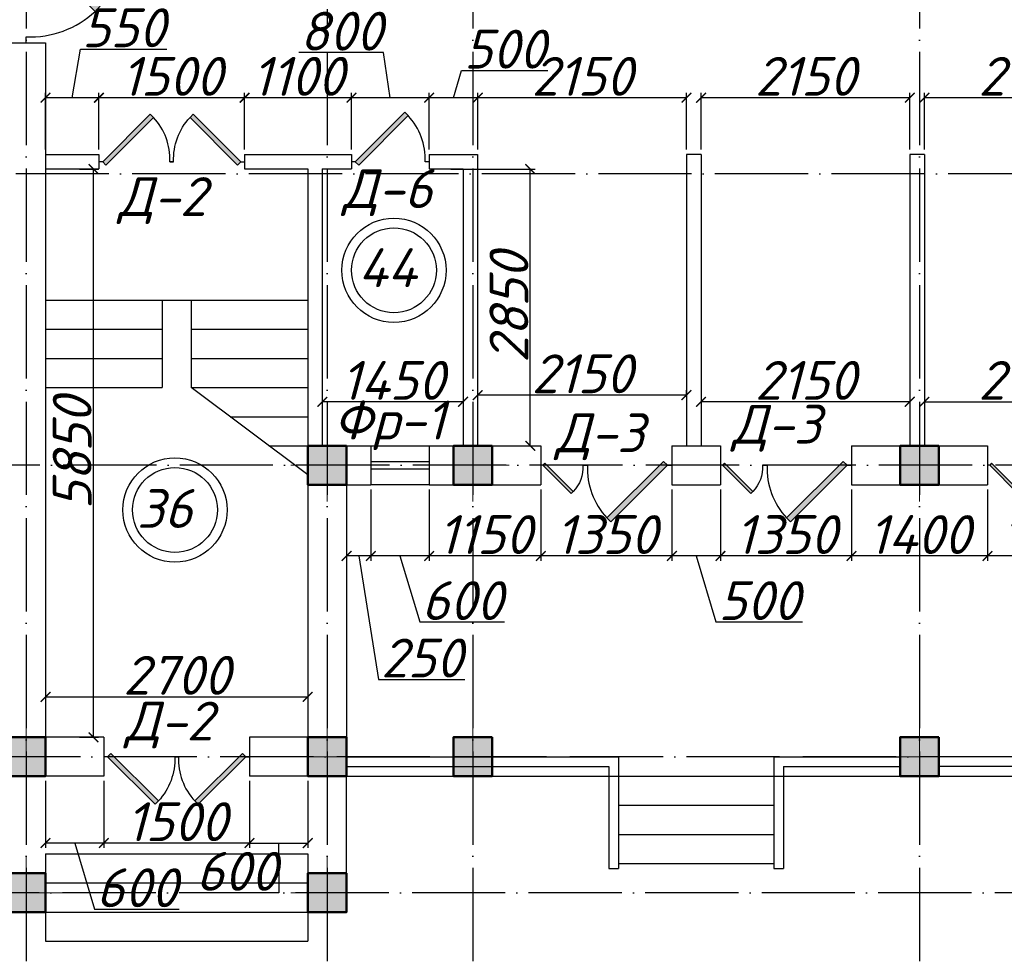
# Model space of a CAD drawing. Header units: millimetres. Extents: x 1112040 to 6903494, y -332921 to -150905.
# Tile 37 of 150: x 1490976 to 1501115, y -188577 to -178935. Entities that reach past the tile are written whole.
import ezdxf

# ---------------------------------------------------------------- set-up
doc = ezdxf.new("R2010")
doc.units = ezdxf.units.MM
doc.linetypes.add('ACAD_ISO04W100', pattern=[30, 24, -3, 0, -3])
for name, color, linetype in [('kolonn', 7, 'Continuous'), ('os', 253, 'Continuous'), ('razmer', 7, 'Continuous')]:
    doc.layers.add(name, color=color, linetype=linetype)
doc.styles.get("Standard").update_dxf_attribs({"font": 'isocpeui.ttf'})
doc.dimstyles.new('ISO-25', dxfattribs={"dimtxt": 400, "dimasz": 100, "dimexe": 50, "dimexo": 50, "dimgap": 20, "dimtad": 1, "dimdec": 0, "dimtxsty": 'Standard', "dimblk": 'ARCHTICK', "dimcen": 20, "dimclrd": 1, "dimclre": 1, "dimadec": 0, "dimazin": 0, "dimtfac": 1, "dimtdec": 0, "dimtmove": 0, "dimatfit": 3, "dimldrblk": 'ARCHTICK', "dimfxl": 1, "dimarcsym": 0})

# ---------------------------------------------------------------- blocks, each defined once
blk = doc.blocks.new('ghsdd')
at = {"ltscale": 50}
h = blk.add_hatch(color=256, dxfattribs=at)
h.paths.add_polyline_path([(0, 200), (-200, 200), (-200, 0), (0, 0)])
h.paths.add_polyline_path([(200, 0), (200, 200), (0, 200), (0, 0)])
h.paths.add_polyline_path([(0, 0), (-200, 0), (-200, -200), (0, -200)])
h.paths.add_polyline_path([(0, 0), (0, -200), (200, -200), (200, 0)])
at = {"lineweight": 0}
for p, q in [((0, -374), (0, 374)), ((-374, 0), (374, 0))]:
    blk.add_line(p, q, dxfattribs=at)
at = {"lineweight": 50, "ltscale": 50}
blk.add_lwpolyline([(200, 200), (200, -200), (-200, -200), (-200, 200), (200, 200)], dxfattribs=at)
blk = doc.blocks.new('jfgjhsdf')
blk.add_hatch(color=1).paths.add_polyline_path([(-592.6, 730.9), (-636.7, 686.7), (0, 50), (44.2, 94.2)])
at = {"color": 1}
for p, q in [((0, 1000), (0, 950)), ((0, 50), (0, 0))]:
    blk.add_line(p, q, dxfattribs=at)
blk.add_lwpolyline([(0, 50), (-636.7, 686.7), (-592.6, 730.9), (44.2, 94.2), (0, 50)], dxfattribs=at)
blk.add_arc((-33.5, 129.6), 821.1, 87.66201, 132.91472, dxfattribs=at)
blk = doc.blocks.new('_ArchTick')
at = {"color": 0, "linetype": 'ByBlock', "const_width": 0.15}
blk.add_lwpolyline([(-0.5, -0.5), (0.5, 0.5)], dxfattribs=at)
blk = doc.blocks.new('*D2437')
at = {"color": 1, "lineweight": -2, "transparency": 16777216}
for p, q in [((1500292, -182722), (1500292, -182918)), ((1502442, -182722), (1502442, -182918)), ((1500292, -182868), (1502442, -182868))]:
    blk.add_line(p, q, dxfattribs=at)
at = {"color": 1, "lineweight": -2, "transparency": 16777216, "xscale": 100, "yscale": 100, "zscale": 100, "rotation": 180}
blk.add_blockref('_ArchTick', (1500292, -182868), dxfattribs=at)
at = {"color": 1, "lineweight": -2, "transparency": 16777216, "xscale": 100, "yscale": 100, "zscale": 100}
blk.add_blockref('_ArchTick', (1502442, -182868), dxfattribs=at)
at = {"color": 0, "transparency": 16777216, "insert": (1501367, -182648), "char_height": 400, "attachment_point": 5}
blk.add_mtext('2150', dxfattribs=at)
blk = doc.blocks.new('*D2440')
at = {"color": 1, "lineweight": -2, "transparency": 16777216}
for p, q in [((1497992, -182722), (1497992, -182918)), ((1500142, -182722), (1500142, -182918)), ((1500142, -182868), (1497992, -182868))]:
    blk.add_line(p, q, dxfattribs=at)
at = {"color": 1, "lineweight": -2, "transparency": 16777216, "xscale": 100, "yscale": 100, "zscale": 100, "rotation": 180}
blk.add_blockref('_ArchTick', (1497992, -182868), dxfattribs=at)
at = {"color": 1, "lineweight": -2, "transparency": 16777216, "xscale": 100, "yscale": 100, "zscale": 100}
blk.add_blockref('_ArchTick', (1500142, -182868), dxfattribs=at)
at = {"color": 0, "transparency": 16777216, "insert": (1499067, -182648), "char_height": 400, "attachment_point": 5}
blk.add_mtext('2150', dxfattribs=at)
blk = doc.blocks.new('*D2441')
at = {"color": 1, "lineweight": -2, "transparency": 16777216}
for p, q in [((1495692, -182818), (1495692, -182750)), ((1497842, -182800), (1495692, -182800)), ((1497842, -182818), (1497842, -182750))]:
    blk.add_line(p, q, dxfattribs=at)
at = {"color": 1, "lineweight": -2, "transparency": 16777216, "xscale": 100, "yscale": 100, "zscale": 100, "rotation": 180}
blk.add_blockref('_ArchTick', (1495692, -182800), dxfattribs=at)
at = {"color": 1, "lineweight": -2, "transparency": 16777216, "xscale": 100, "yscale": 100, "zscale": 100}
blk.add_blockref('_ArchTick', (1497842, -182800), dxfattribs=at)
at = {"color": 0, "transparency": 16777216, "insert": (1496767, -182580), "char_height": 400, "attachment_point": 5}
blk.add_mtext('2150', dxfattribs=at)
blk = doc.blocks.new('*D2442')
at = {"layer": 'razmer', "color": 1, "lineweight": -2, "transparency": 16777216}
for p, q in [((1494092, -181947), (1494092, -182918)), ((1495542, -182868), (1494092, -182868)), ((1495542, -182850), (1495542, -182918))]:
    blk.add_line(p, q, dxfattribs=at)
at = {"layer": 'razmer', "color": 1, "lineweight": -2, "transparency": 16777216, "xscale": 100, "yscale": 100, "zscale": 100, "rotation": 180}
blk.add_blockref('_ArchTick', (1494092, -182868), dxfattribs=at)
at = {"layer": 'razmer', "color": 1, "lineweight": -2, "transparency": 16777216, "xscale": 100, "yscale": 100, "zscale": 100}
blk.add_blockref('_ArchTick', (1495542, -182868), dxfattribs=at)
at = {"layer": 'razmer', "color": 0, "transparency": 16777216, "insert": (1494817, -182648), "char_height": 400, "attachment_point": 5}
blk.add_mtext('1450', dxfattribs=at)
blk = doc.blocks.new('*D2548')
at = {"color": 1, "lineweight": -2, "transparency": 16777216}
for p, q in [((1495417, -180472), (1496284, -180472)), ((1496234, -183322), (1496234, -180472)), ((1495592, -183322), (1496284, -183322))]:
    blk.add_line(p, q, dxfattribs=at)
at = {"color": 1, "lineweight": -2, "transparency": 16777216, "xscale": 100, "yscale": 100, "zscale": 100}
for p, rotation in [((1496234, -180472), 90), ((1496234, -183322), 270)]:
    blk.add_blockref('_ArchTick', p, dxfattribs=dict(at, rotation=rotation))
at = {"color": 0, "transparency": 16777216, "insert": (1496014, -181897), "char_height": 400, "attachment_point": 5, "rotation": 90}
blk.add_mtext('2850', dxfattribs=at)
blk = doc.blocks.new('*D2549')
at = {"color": 1, "lineweight": -2, "transparency": 16777216}
for p, q in [((1491242, -185879), (1491242, -185956)), ((1491242, -185906), (1493942, -185906)), ((1493942, -185879), (1493942, -185956))]:
    blk.add_line(p, q, dxfattribs=at)
at = {"color": 1, "lineweight": -2, "transparency": 16777216, "xscale": 100, "yscale": 100, "zscale": 100, "rotation": 180}
blk.add_blockref('_ArchTick', (1491242, -185906), dxfattribs=at)
at = {"color": 1, "lineweight": -2, "transparency": 16777216, "xscale": 100, "yscale": 100, "zscale": 100}
blk.add_blockref('_ArchTick', (1493942, -185906), dxfattribs=at)
at = {"color": 0, "transparency": 16777216, "insert": (1492592, -185684), "char_height": 400, "attachment_point": 5}
blk.add_mtext('2700', dxfattribs=at)
blk = doc.blocks.new('*D2550')
at = {"color": 1, "lineweight": -2, "transparency": 16777216}
for p, q in [((1491592, -180472), (1491786, -180472)), ((1491736, -186322), (1491736, -180472)), ((1491592, -186322), (1491786, -186322))]:
    blk.add_line(p, q, dxfattribs=at)
at = {"color": 1, "lineweight": -2, "transparency": 16777216, "xscale": 100, "yscale": 100, "zscale": 100}
for p, rotation in [((1491736, -180472), 90), ((1491736, -186322), 270)]:
    blk.add_blockref('_ArchTick', p, dxfattribs=dict(at, rotation=rotation))
at = {"color": 0, "transparency": 16777216, "insert": (1491516, -183397), "char_height": 400, "attachment_point": 5, "rotation": 90}
blk.add_mtext('5850', dxfattribs=at)
blk = doc.blocks.new('*D2774')
at = {"color": 1, "lineweight": -2, "transparency": 16777216}
for p, q in [((1500942, -183772), (1500942, -184505)), ((1502292, -183772), (1502292, -184505)), ((1502292, -184455), (1500942, -184455))]:
    blk.add_line(p, q, dxfattribs=at)
at = {"color": 1, "lineweight": -2, "transparency": 16777216, "xscale": 100, "yscale": 100, "zscale": 100, "rotation": 180}
blk.add_blockref('_ArchTick', (1500942, -184455), dxfattribs=at)
at = {"color": 1, "lineweight": -2, "transparency": 16777216, "xscale": 100, "yscale": 100, "zscale": 100}
blk.add_blockref('_ArchTick', (1502292, -184455), dxfattribs=at)
at = {"color": 0, "transparency": 16777216, "insert": (1501617, -184235), "char_height": 400, "attachment_point": 5}
blk.add_mtext('1350', dxfattribs=at)
blk = doc.blocks.new('*D2775')
at = {"color": 1, "lineweight": -2, "transparency": 16777216}
for p, q in [((1499542, -183772), (1499542, -184505)), ((1500942, -183772), (1500942, -184505)), ((1500942, -184455), (1499542, -184455))]:
    blk.add_line(p, q, dxfattribs=at)
at = {"color": 1, "lineweight": -2, "transparency": 16777216, "xscale": 100, "yscale": 100, "zscale": 100, "rotation": 180}
blk.add_blockref('_ArchTick', (1499542, -184455), dxfattribs=at)
at = {"color": 1, "lineweight": -2, "transparency": 16777216, "xscale": 100, "yscale": 100, "zscale": 100}
blk.add_blockref('_ArchTick', (1500942, -184455), dxfattribs=at)
at = {"color": 0, "transparency": 16777216, "insert": (1500242, -184235), "char_height": 400, "attachment_point": 5}
blk.add_mtext('1400', dxfattribs=at)
blk = doc.blocks.new('*D2776')
at = {"color": 1, "lineweight": -2, "transparency": 16777216}
for p, q in [((1498192, -183772), (1498192, -184505)), ((1499542, -183772), (1499542, -184505)), ((1499542, -184455), (1498192, -184455))]:
    blk.add_line(p, q, dxfattribs=at)
at = {"color": 1, "lineweight": -2, "transparency": 16777216, "xscale": 100, "yscale": 100, "zscale": 100, "rotation": 180}
blk.add_blockref('_ArchTick', (1498192, -184455), dxfattribs=at)
at = {"color": 1, "lineweight": -2, "transparency": 16777216, "xscale": 100, "yscale": 100, "zscale": 100}
blk.add_blockref('_ArchTick', (1499542, -184455), dxfattribs=at)
at = {"color": 0, "transparency": 16777216, "insert": (1498867, -184235), "char_height": 400, "attachment_point": 5}
blk.add_mtext('1350', dxfattribs=at)
blk = doc.blocks.new('*D2777')
at = {"color": 1, "lineweight": -2, "transparency": 16777216}
for p, q in [((1497692, -183772), (1497692, -184505)), ((1498192, -183772), (1498192, -184505)), ((1498192, -184455), (1497692, -184455)), ((1497942, -184455), (1498146, -185135)), ((1498146, -185135), (1499036, -185135))]:
    blk.add_line(p, q, dxfattribs=at)
at = {"color": 1, "lineweight": -2, "transparency": 16777216, "xscale": 100, "yscale": 100, "zscale": 100, "rotation": 180}
blk.add_blockref('_ArchTick', (1497692, -184455), dxfattribs=at)
at = {"color": 1, "lineweight": -2, "transparency": 16777216, "xscale": 100, "yscale": 100, "zscale": 100}
blk.add_blockref('_ArchTick', (1498192, -184455), dxfattribs=at)
at = {"color": 0, "transparency": 16777216, "insert": (1498591, -184915), "char_height": 400, "attachment_point": 5}
blk.add_mtext('500', dxfattribs=at)
blk = doc.blocks.new('*D2778')
at = {"color": 1, "lineweight": -2, "transparency": 16777216}
for p, q in [((1496342, -183772), (1496342, -184505)), ((1497692, -183772), (1497692, -184505)), ((1497692, -184455), (1496342, -184455))]:
    blk.add_line(p, q, dxfattribs=at)
at = {"color": 1, "lineweight": -2, "transparency": 16777216, "xscale": 100, "yscale": 100, "zscale": 100, "rotation": 180}
blk.add_blockref('_ArchTick', (1496342, -184455), dxfattribs=at)
at = {"color": 1, "lineweight": -2, "transparency": 16777216, "xscale": 100, "yscale": 100, "zscale": 100}
blk.add_blockref('_ArchTick', (1497692, -184455), dxfattribs=at)
at = {"color": 0, "transparency": 16777216, "insert": (1497017, -184235), "char_height": 400, "attachment_point": 5}
blk.add_mtext('1350', dxfattribs=at)
blk = doc.blocks.new('*D2779')
at = {"color": 1, "lineweight": -2, "transparency": 16777216}
for p, q in [((1495192, -183772), (1495192, -184505)), ((1496342, -183772), (1496342, -184505)), ((1496342, -184455), (1495192, -184455))]:
    blk.add_line(p, q, dxfattribs=at)
at = {"color": 1, "lineweight": -2, "transparency": 16777216, "xscale": 100, "yscale": 100, "zscale": 100, "rotation": 180}
blk.add_blockref('_ArchTick', (1495192, -184455), dxfattribs=at)
at = {"color": 1, "lineweight": -2, "transparency": 16777216, "xscale": 100, "yscale": 100, "zscale": 100}
blk.add_blockref('_ArchTick', (1496342, -184455), dxfattribs=at)
at = {"color": 0, "transparency": 16777216, "insert": (1495767, -184235), "char_height": 400, "attachment_point": 5}
blk.add_mtext('1150', dxfattribs=at)
blk = doc.blocks.new('*D2780')
at = {"color": 1, "lineweight": -2, "transparency": 16777216}
for p, q in [((1494592, -183772), (1494592, -184505)), ((1495192, -183772), (1495192, -184505)), ((1495192, -184455), (1494592, -184455)), ((1494892, -184455), (1495096, -185135)), ((1495096, -185135), (1495967, -185135))]:
    blk.add_line(p, q, dxfattribs=at)
at = {"color": 1, "lineweight": -2, "transparency": 16777216, "xscale": 100, "yscale": 100, "zscale": 100, "rotation": 180}
blk.add_blockref('_ArchTick', (1494592, -184455), dxfattribs=at)
at = {"color": 1, "lineweight": -2, "transparency": 16777216, "xscale": 100, "yscale": 100, "zscale": 100}
blk.add_blockref('_ArchTick', (1495192, -184455), dxfattribs=at)
at = {"color": 0, "transparency": 16777216, "insert": (1495531, -184915), "char_height": 400, "attachment_point": 5}
blk.add_mtext('600', dxfattribs=at)
blk = doc.blocks.new('*D2781')
at = {"color": 1, "lineweight": -2, "transparency": 16777216}
for p, q in [((1494342, -183772), (1494342, -184505)), ((1494592, -183772), (1494592, -184505)), ((1494592, -184455), (1494342, -184455)), ((1494467, -184455), (1494671, -185726)), ((1494671, -185726), (1495561, -185726))]:
    blk.add_line(p, q, dxfattribs=at)
at = {"color": 1, "lineweight": -2, "transparency": 16777216, "xscale": 100, "yscale": 100, "zscale": 100, "rotation": 180}
blk.add_blockref('_ArchTick', (1494342, -184455), dxfattribs=at)
at = {"color": 1, "lineweight": -2, "transparency": 16777216, "xscale": 100, "yscale": 100, "zscale": 100}
blk.add_blockref('_ArchTick', (1494592, -184455), dxfattribs=at)
at = {"color": 0, "transparency": 16777216, "insert": (1495116, -185506), "char_height": 400, "attachment_point": 5}
blk.add_mtext('250', dxfattribs=at)
blk = doc.blocks.new('*D2985')
at = {"color": 1, "lineweight": -2, "transparency": 16777216}
for p, q in [((1500292, -180272), (1500292, -179688)), ((1502442, -179738), (1500292, -179738)), ((1502442, -180272), (1502442, -179688))]:
    blk.add_line(p, q, dxfattribs=at)
at = {"color": 1, "lineweight": -2, "transparency": 16777216, "xscale": 100, "yscale": 100, "zscale": 100, "rotation": 180}
blk.add_blockref('_ArchTick', (1500292, -179738), dxfattribs=at)
at = {"color": 1, "lineweight": -2, "transparency": 16777216, "xscale": 100, "yscale": 100, "zscale": 100}
blk.add_blockref('_ArchTick', (1502442, -179738), dxfattribs=at)
at = {"color": 0, "transparency": 16777216, "insert": (1501367, -179518), "char_height": 400, "attachment_point": 5}
blk.add_mtext('2150', dxfattribs=at)
blk = doc.blocks.new('*D2986')
at = {"color": 1, "lineweight": -2, "transparency": 16777216}
for p, q in [((1497992, -180272), (1497992, -179688)), ((1500142, -179738), (1497992, -179738)), ((1500142, -180272), (1500142, -179688))]:
    blk.add_line(p, q, dxfattribs=at)
at = {"color": 1, "lineweight": -2, "transparency": 16777216, "xscale": 100, "yscale": 100, "zscale": 100, "rotation": 180}
blk.add_blockref('_ArchTick', (1497992, -179738), dxfattribs=at)
at = {"color": 1, "lineweight": -2, "transparency": 16777216, "xscale": 100, "yscale": 100, "zscale": 100}
blk.add_blockref('_ArchTick', (1500142, -179738), dxfattribs=at)
at = {"color": 0, "transparency": 16777216, "insert": (1499067, -179518), "char_height": 400, "attachment_point": 5}
blk.add_mtext('2150', dxfattribs=at)
blk = doc.blocks.new('*D2987')
at = {"color": 1, "lineweight": -2, "transparency": 16777216}
for p, q in [((1495692, -180272), (1495692, -179688)), ((1497842, -179738), (1495692, -179738)), ((1497842, -180272), (1497842, -179688))]:
    blk.add_line(p, q, dxfattribs=at)
at = {"color": 1, "lineweight": -2, "transparency": 16777216, "xscale": 100, "yscale": 100, "zscale": 100, "rotation": 180}
blk.add_blockref('_ArchTick', (1495692, -179738), dxfattribs=at)
at = {"color": 1, "lineweight": -2, "transparency": 16777216, "xscale": 100, "yscale": 100, "zscale": 100}
blk.add_blockref('_ArchTick', (1497842, -179738), dxfattribs=at)
at = {"color": 0, "transparency": 16777216, "insert": (1496767, -179518), "char_height": 400, "attachment_point": 5}
blk.add_mtext('2150', dxfattribs=at)
blk = doc.blocks.new('*D2988')
at = {"color": 1, "lineweight": -2, "transparency": 16777216}
for p, q in [((1495442, -179738), (1495526, -179458)), ((1495526, -179458), (1496416, -179458)), ((1495192, -180272), (1495192, -179688)), ((1495692, -179738), (1495192, -179738)), ((1495692, -180272), (1495692, -179688))]:
    blk.add_line(p, q, dxfattribs=at)
at = {"color": 1, "lineweight": -2, "transparency": 16777216, "xscale": 100, "yscale": 100, "zscale": 100, "rotation": 180}
blk.add_blockref('_ArchTick', (1495192, -179738), dxfattribs=at)
at = {"color": 1, "lineweight": -2, "transparency": 16777216, "xscale": 100, "yscale": 100, "zscale": 100}
blk.add_blockref('_ArchTick', (1495692, -179738), dxfattribs=at)
at = {"color": 0, "transparency": 16777216, "insert": (1495971, -179238), "char_height": 400, "attachment_point": 5}
blk.add_mtext('500', dxfattribs=at)
blk = doc.blocks.new('*D2989')
at = {"color": 1, "lineweight": -2, "transparency": 16777216}
for p, q in [((1494722, -179273), (1493850, -179273)), ((1494792, -179738), (1494722, -179273)), ((1494392, -180272), (1494392, -179688)), ((1495192, -179738), (1494392, -179738)), ((1495192, -180272), (1495192, -179688))]:
    blk.add_line(p, q, dxfattribs=at)
at = {"color": 1, "lineweight": -2, "transparency": 16777216, "xscale": 100, "yscale": 100, "zscale": 100, "rotation": 180}
blk.add_blockref('_ArchTick', (1494392, -179738), dxfattribs=at)
at = {"color": 1, "lineweight": -2, "transparency": 16777216, "xscale": 100, "yscale": 100, "zscale": 100}
blk.add_blockref('_ArchTick', (1495192, -179738), dxfattribs=at)
at = {"color": 0, "transparency": 16777216, "insert": (1494286, -179053), "char_height": 400, "attachment_point": 5}
blk.add_mtext('800', dxfattribs=at)
blk = doc.blocks.new('*D2990')
at = {"color": 1, "lineweight": -2, "transparency": 16777216}
for p, q in [((1493292, -180272), (1493292, -179688)), ((1494392, -179738), (1493292, -179738)), ((1494392, -180272), (1494392, -179688))]:
    blk.add_line(p, q, dxfattribs=at)
at = {"color": 1, "lineweight": -2, "transparency": 16777216, "xscale": 100, "yscale": 100, "zscale": 100, "rotation": 180}
blk.add_blockref('_ArchTick', (1493292, -179738), dxfattribs=at)
at = {"color": 1, "lineweight": -2, "transparency": 16777216, "xscale": 100, "yscale": 100, "zscale": 100}
blk.add_blockref('_ArchTick', (1494392, -179738), dxfattribs=at)
at = {"color": 0, "transparency": 16777216, "insert": (1493842, -179518), "char_height": 400, "attachment_point": 5}
blk.add_mtext('1100', dxfattribs=at)
blk = doc.blocks.new('*D2991')
at = {"color": 1, "lineweight": -2, "transparency": 16777216}
for p, q in [((1491792, -180272), (1491792, -179688)), ((1493292, -179738), (1491792, -179738)), ((1493292, -180272), (1493292, -179688))]:
    blk.add_line(p, q, dxfattribs=at)
at = {"color": 1, "lineweight": -2, "transparency": 16777216, "xscale": 100, "yscale": 100, "zscale": 100, "rotation": 180}
blk.add_blockref('_ArchTick', (1491792, -179738), dxfattribs=at)
at = {"color": 1, "lineweight": -2, "transparency": 16777216, "xscale": 100, "yscale": 100, "zscale": 100}
blk.add_blockref('_ArchTick', (1493292, -179738), dxfattribs=at)
at = {"color": 0, "transparency": 16777216, "insert": (1492542, -179518), "char_height": 400, "attachment_point": 5}
blk.add_mtext('1500', dxfattribs=at)
blk = doc.blocks.new('*D2992')
at = {"color": 1, "lineweight": -2, "transparency": 16777216}
for p, q in [((1491517, -179738), (1491601, -179238)), ((1491601, -179238), (1492491, -179238)), ((1491242, -180272), (1491242, -179688)), ((1491792, -179738), (1491242, -179738)), ((1491792, -180272), (1491792, -179688))]:
    blk.add_line(p, q, dxfattribs=at)
at = {"color": 1, "lineweight": -2, "transparency": 16777216, "xscale": 100, "yscale": 100, "zscale": 100, "rotation": 180}
blk.add_blockref('_ArchTick', (1491242, -179738), dxfattribs=at)
at = {"color": 1, "lineweight": -2, "transparency": 16777216, "xscale": 100, "yscale": 100, "zscale": 100}
blk.add_blockref('_ArchTick', (1491792, -179738), dxfattribs=at)
at = {"color": 0, "transparency": 16777216, "insert": (1492046, -179018), "char_height": 400, "attachment_point": 5}
blk.add_mtext('550', dxfattribs=at)
blk = doc.blocks.new('*D3009')
at = {"color": 1, "lineweight": -2, "transparency": 16777216}
for p, q in [((1491842, -186772), (1491842, -187461)), ((1493342, -186772), (1493342, -187461)), ((1493342, -187411), (1491842, -187411))]:
    blk.add_line(p, q, dxfattribs=at)
at = {"color": 1, "lineweight": -2, "transparency": 16777216, "xscale": 100, "yscale": 100, "zscale": 100, "rotation": 180}
blk.add_blockref('_ArchTick', (1491842, -187411), dxfattribs=at)
at = {"color": 1, "lineweight": -2, "transparency": 16777216, "xscale": 100, "yscale": 100, "zscale": 100}
blk.add_blockref('_ArchTick', (1493342, -187411), dxfattribs=at)
at = {"color": 0, "transparency": 16777216, "insert": (1492592, -187191), "char_height": 400, "attachment_point": 5}
blk.add_mtext('1500', dxfattribs=at)
blk = doc.blocks.new('*D3010')
at = {"color": 1, "lineweight": -2, "transparency": 16777216}
for p, q in [((1491242, -186772), (1491242, -187461)), ((1491842, -186772), (1491842, -187461)), ((1491842, -187411), (1491242, -187411)), ((1491542, -187411), (1491746, -188091)), ((1491746, -188091), (1492617, -188091))]:
    blk.add_line(p, q, dxfattribs=at)
at = {"color": 1, "lineweight": -2, "transparency": 16777216, "xscale": 100, "yscale": 100, "zscale": 100, "rotation": 180}
blk.add_blockref('_ArchTick', (1491242, -187411), dxfattribs=at)
at = {"color": 1, "lineweight": -2, "transparency": 16777216, "xscale": 100, "yscale": 100, "zscale": 100}
blk.add_blockref('_ArchTick', (1491842, -187411), dxfattribs=at)
at = {"color": 0, "transparency": 16777216, "insert": (1492181, -187871), "char_height": 400, "attachment_point": 5}
blk.add_mtext('600', dxfattribs=at)
blk = doc.blocks.new('*D3011')
at = {"color": 1, "lineweight": -2, "transparency": 16777216}
for p, q in [((1493342, -186772), (1493342, -187461)), ((1493942, -186772), (1493942, -187461)), ((1493342, -187411), (1493942, -187411)), ((1493642, -187411), (1493646, -187922)), ((1493646, -187922), (1492774, -187922))]:
    blk.add_line(p, q, dxfattribs=at)
at = {"color": 1, "lineweight": -2, "transparency": 16777216, "xscale": 100, "yscale": 100, "zscale": 100, "rotation": 180}
blk.add_blockref('_ArchTick', (1493342, -187411), dxfattribs=at)
at = {"color": 1, "lineweight": -2, "transparency": 16777216, "xscale": 100, "yscale": 100, "zscale": 100}
blk.add_blockref('_ArchTick', (1493942, -187411), dxfattribs=at)
at = {"color": 0, "transparency": 16777216, "insert": (1493210, -187702), "char_height": 400, "attachment_point": 5}
blk.add_mtext('600', dxfattribs=at)
blk = doc.blocks.new('swww222s')
at = {"color": 1}
for centre, radius in [((-34946, -2051), 537), ((-34946, -2051), 437), ((-37201, -4518), 537), ((-37201, -4518), 437)]:
    blk.add_circle(centre, radius, dxfattribs=at)
for s, p in [('44', (-35313, -2224)), ('36', (-37593, -4703))]:
    blk.add_text(s, height=400, dxfattribs=at).set_placement(p)

msp = doc.modelspace()

# ---------------------------------------------------------------- linework, layer by layer
at = {"lineweight": 30}
for p, q in [((1490841.8, -179171.9), (1491241.8, -179171.9)), ((1491241.8, -179171.9), (1491241.8, -186321.9)), ((1491241.8, -180321.9), (1491791.8, -180321.9)), ((1491791.8, -180321.9), (1491791.8, -180471.9)), ((1493291.8, -180321.9), (1493291.8, -180471.9)), ((1493291.8, -180321.9), (1494391.8, -180321.9)), ((1494391.8, -180321.9), (1494391.8, -180471.9)), ((1495191.8, -180321.9), (1495191.8, -180471.9)), ((1495191.8, -180321.9), (1495691.8, -180321.9)), ((1495691.8, -180321.9), (1495691.8, -183321.9)), ((1497841.8, -180321.9), (1497841.8, -183321.9)), ((1497991.8, -180321.9), (1497841.8, -180321.9)), ((1497991.8, -180321.9), (1497991.8, -183321.9)), ((1500291.8, -180321.9), (1500141.8, -180321.9)), ((1500141.8, -180321.9), (1500141.8, -183321.9)), ((1500291.8, -180321.9), (1500291.8, -183321.9)), ((1491241.8, -180471.9), (1491791.8, -180471.9)), ((1493291.8, -180471.9), (1493941.8, -180471.9)), ((1493941.8, -180471.9), (1493941.8, -186321.9)), ((1494091.8, -180471.9), (1494091.8, -183321.9)), ((1494091.8, -180471.9), (1494391.8, -180471.9)), ((1495191.8, -180471.9), (1495541.8, -180471.9)), ((1495541.8, -180471.9), (1495541.8, -183321.9)), ((1493941.8, -183321.9), (1494591.8, -183321.9)), ((1494591.8, -183321.9), (1494591.8, -183721.9)), ((1495191.8, -183321.9), (1495191.8, -183721.9)), ((1495191.8, -183321.9), (1496341.8, -183321.9)), ((1496341.8, -183321.9), (1496341.8, -183721.9)), ((1497691.8, -183321.9), (1497691.8, -183721.9)), ((1497691.8, -183321.9), (1498191.8, -183321.9)), ((1498191.8, -183321.9), (1498191.8, -183721.9)), ((1499541.8, -183321.9), (1499541.8, -183721.9)), ((1499541.8, -183321.9), (1500941.8, -183321.9)), ((1500941.8, -183321.9), (1500941.8, -183721.9)), ((1494341.8, -183721.9), (1494591.8, -183721.9)), ((1494341.8, -183721.9), (1494341.8, -186721.9)), ((1495191.8, -183721.9), (1496341.8, -183721.9)), ((1497691.8, -183721.9), (1498191.8, -183721.9)), ((1499541.8, -183721.9), (1500941.8, -183721.9)), ((1491841.8, -186321.9), (1491241.8, -186321.9)), ((1491841.8, -186321.9), (1491841.8, -186721.9)), ((1493941.8, -186321.9), (1493341.8, -186321.9)), ((1493341.8, -186321.9), (1493341.8, -186721.9)), ((1491841.8, -186721.9), (1489641.8, -186721.9)), ((1494341.8, -186721.9), (1493341.8, -186721.9))]:
    msp.add_line(p, q, dxfattribs=at)
for p, q in [((1491241.8, -181821.9), (1493941.8, -181821.9)), ((1492441.8, -181821.9), (1492441.8, -182721.9)), ((1492741.8, -181821.9), (1492741.8, -182721.9)), ((1491241.8, -182121.9), (1492441.8, -182121.9)), ((1492741.8, -182121.9), (1493941.8, -182121.9)), ((1491241.8, -182421.9), (1492441.8, -182421.9)), ((1492741.8, -182421.9), (1493941.8, -182421.9)), ((1491241.8, -182721.9), (1492441.8, -182721.9)), ((1492741.8, -182721.9), (1493941.8, -182721.9)), ((1493941.8, -183621.9), (1492741.8, -182721.9)), ((1493141.8, -183021.9), (1493941.8, -183021.9)), ((1493541.8, -183321.9), (1493941.8, -183321.9)), ((1497141.8, -187021.9), (1498741.8, -187021.9)), ((1497141.8, -187321.9), (1498741.8, -187321.9)), ((1497141.8, -187621.9), (1498741.8, -187621.9))]:
    msp.add_line(p, q)
at = {"color": 1}
for p, q in [((1494591.8, -183321.9), (1495191.8, -183321.9)), ((1494591.8, -183481.9), (1495191.8, -183481.9)), ((1495191.8, -183561.9), (1494591.8, -183561.9)), ((1495191.8, -183721.9), (1494591.8, -183721.9)), ((1494341.8, -186521.9), (1497141.8, -186521.9)), ((1497141.8, -186521.9), (1497141.8, -187671.9)), ((1498741.8, -186521.9), (1498741.8, -187671.9)), ((1498741.8, -186521.9), (1500041.8, -186521.9)), ((1504641.8, -186521.9), (1500441.8, -186521.9)), ((1494341.8, -186621.9), (1497041.8, -186621.9)), ((1497041.8, -186621.9), (1497041.8, -187671.9)), ((1498841.8, -186621.9), (1498841.8, -187671.9)), ((1498841.8, -186621.9), (1500041.8, -186621.9)), ((1504641.8, -186621.9), (1500441.8, -186621.9)), ((1497041.8, -187671.9), (1497141.8, -187671.9)), ((1498741.8, -187671.9), (1498841.8, -187671.9))]:
    msp.add_line(p, q, dxfattribs=at)
at = {"lineweight": 30}
for points in [[(1495841.8, -186721.9), (1495441.8, -186721.9), (1495441.8, -186321.9), (1495841.8, -186321.9)], [(1500441.8, -186721.9), (1500041.8, -186721.9), (1500041.8, -186321.9), (1500441.8, -186321.9)], [(1491241.8, -188121.9), (1490841.8, -188121.9), (1490841.8, -187721.9), (1491241.8, -187721.9)], [(1494341.8, -188121.9), (1493941.8, -188121.9), (1493941.8, -187721.9), (1494341.8, -187721.9)]]:
    msp.add_lwpolyline(points, close=True, dxfattribs=at)
for points in [[(1490841.8, -186721.9), (1490841.8, -188121.9), (1494341.8, -188121.9), (1494341.8, -186721.9)], [(1494341.8, -186721.9), (1518441.8, -186721.9), (1518441.8, -191121.9), (1517741.8, -191121.9), (1517741.8, -196321.9), (1518441.8, -196321.9), (1518441.8, -203721.9)]]:
    msp.add_lwpolyline(points)
at = {"ltscale": 100}
for points in [[(1491241.8, -187521.9), (1493941.8, -187521.9)], [(1491241.8, -187521.9), (1491241.8, -188421.9)], [(1493941.8, -187521.9), (1493941.8, -188421.9)], [(1491241.8, -187821.9), (1493941.8, -187821.9)], [(1491241.8, -188121.9), (1493941.8, -188121.9)], [(1491241.8, -188421.9), (1493941.8, -188421.9)]]:
    msp.add_lwpolyline(points, dxfattribs=at)
at = {"layer": 'os', "linetype": 'ACAD_ISO04W100', "ltscale": 40}
for p, q in [((1491041.8, -164865.7), (1491041.8, -189673.6)), ((1494141.8, -164865.7), (1494141.8, -189673.6)), ((1495641.8, -164865.7), (1495641.8, -189673.6)), ((1500241.8, -164865.7), (1500241.8, -226089.4)), ((1547099.6, -180521.9), (1484191.9, -180521.9)), ((1566790.3, -183521.9), (1484191.9, -183521.9)), ((1575607.2, -186521.9), (1484191.9, -186521.9)), ((1570383, -187921.9), (1484191.9, -187921.9))]:
    msp.add_line(p, q, dxfattribs=at)

# ---------------------------------------------------------------- block references
msp.add_blockref('swww222s', (1529775.5, -179463.8))
for p, xscale, yscale, zscale, rotation in [((1491041.8, -177971.9), 1.19999999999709, 1.19999999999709, 1.19999999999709, 180), ((1491791.8, -180396.9), 0.7692307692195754, 0.7692307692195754, 0.7692307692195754, 270), ((1493291.8, -180396.9), -0.7692307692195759, 0.7692307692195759, 0.7692307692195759, 90), ((1494391.8, -180396.9), 0.7999999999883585, 0.7999999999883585, 0.7999999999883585, 270), ((1496341.8, -183521.9), -0.4575789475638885, 0.4575789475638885, 0.4575789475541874, 270), ((1497691.8, -183521.9), 0.9151578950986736, 0.9151578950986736, 0.9151578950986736, 90), ((1498191.8, -183521.9), -0.4575789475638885, 0.4575789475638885, 0.4575789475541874, 270), ((1499541.8, -183521.9), 0.9151578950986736, 0.9151578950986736, 0.9151578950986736, 90), ((1500941.8, -183521.9), -0.4575789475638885, 0.4575789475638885, 0.4575789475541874, 270), ((1491841.8, -186521.9), -0.7692307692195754, 0.7692307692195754, 0.769230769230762, 270), ((1493341.8, -186521.9), 0.7692307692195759, 0.7692307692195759, 0.7692307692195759, 90)]:
    msp.add_blockref('jfgjhsdf', p, dxfattribs=dict(xscale=xscale, yscale=yscale, zscale=zscale, rotation=rotation))
at = {"layer": 'kolonn'}
for p in [(1494141.8, -183521.9), (1495641.8, -183521.9), (1500241.8, -183521.9), (1491041.8, -186521.9), (1494141.8, -186521.9), (1495641.8, -186521.9), (1500241.8, -186521.9), (1491041.8, -187921.9), (1494141.8, -187921.9)]:
    msp.add_blockref('ghsdd', p, dxfattribs=at)

# ---------------------------------------------------------------- texts
at = {"color": 1}
for s, p in [('Д-6', (1494301.9, -180874.4)), ('Д-2', (1491991.5, -180955.6)), ('Фр-1', (1494208.8, -183256.7)), ('Д-3', (1498312, -183299.3)), ('Д-3', (1496492.8, -183387)), ('Д-2', (1492060.8, -186355))]:
    msp.add_text(s, height=400, dxfattribs=at).set_placement(p)

# ---------------------------------------------------------------- dimensions: what is measured, and where the dimension line sits
for base, p1, p2, picture, middle in [((1491241.8, -179737.5), (1491791.8, -180321.9), (1491241.8, -180321.9), '*D2992', (1491620.8, -179237.5)), ((1494391.8, -179737.5), (1495191.8, -180321.9), (1494391.8, -180321.9), '*D2989', (1494701.8, -179272.8)), ((1494341.8, -184455.4), (1494591.8, -183721.9), (1494341.8, -183721.9), '*D2781', (1494690.8, -185725.8)), ((1493941.8, -187410.9), (1493341.8, -186721.9), (1493941.8, -186721.9), '*D3011', (1493625.7, -187921.9))]:
    dim = msp.add_linear_dim(base=base, p1=p1, p2=p2, dimstyle='ISO-25', override={"dimtmove": 1})
    dim.commit()
    dim.dimension.update_dxf_attribs({"geometry": picture, "text_midpoint": middle, "dimtype": 160})
for base, p1, p2, picture, middle in [((1495191.8, -179737.5), (1495691.8, -180321.9), (1495191.8, -180321.9), '*D2988', (1495545.8, -179237.5)), ((1491791.8, -179737.5), (1493291.8, -180321.9), (1491791.8, -180321.9), '*D2991', (1492541.8, -179517.5)), ((1493291.8, -179737.5), (1494391.8, -180321.9), (1493291.8, -180321.9), '*D2990', (1493841.8, -179517.5)), ((1495691.8, -179737.5), (1497841.8, -180321.9), (1495691.8, -180321.9), '*D2987', (1496766.8, -179517.5)), ((1497991.8, -179737.5), (1500141.8, -180321.9), (1497991.8, -180321.9), '*D2986', (1499066.8, -179517.5)), ((1500291.8, -179737.5), (1502441.8, -180321.9), (1500291.8, -180321.9), '*D2985', (1501366.8, -179517.5)), ((1494591.8, -184455.4), (1495191.8, -183721.9), (1494591.8, -183721.9), '*D2780', (1495115.8, -184915.4)), ((1495191.8, -184455.4), (1496341.8, -183721.9), (1495191.8, -183721.9), '*D2779', (1495766.8, -184235.4)), ((1496341.8, -184455.4), (1497691.8, -183721.9), (1496341.8, -183721.9), '*D2778', (1497016.8, -184235.4)), ((1497691.8, -184455.4), (1498191.8, -183721.9), (1497691.8, -183721.9), '*D2777', (1498165.8, -184915.4)), ((1498191.8, -184455.4), (1499541.8, -183721.9), (1498191.8, -183721.9), '*D2776', (1498866.8, -184235.4)), ((1499541.8, -184455.4), (1500941.8, -183721.9), (1499541.8, -183721.9), '*D2775', (1500241.8, -184235.4)), ((1500941.8, -184455.4), (1502291.8, -183721.9), (1500941.8, -183721.9), '*D2774', (1501616.8, -184235.4)), ((1491241.8, -187410.9), (1491841.8, -186721.9), (1491241.8, -186721.9), '*D3010', (1491765.8, -187870.9))]:
    dim = msp.add_linear_dim(base=base, p1=p1, p2=p2, dimstyle='ISO-25', override={"dimtmove": 1})
    dim.commit()
    dim.dimension.update_dxf_attribs({"geometry": picture, "text_midpoint": middle})
for base, p1, p2, angle, picture, middle in [((1491735.6, -180471.9), (1491541.8, -186321.9), (1491541.8, -180471.9), 90, '*D2550', (1491515.6, -183396.9)), ((1496234.2, -180471.9), (1495541.8, -183321.9), (1495366.8, -180471.9), 90, '*D2548', (1496014.2, -181896.9)), ((1502441.8, -182868.5), (1500291.8, -182672.2), (1502441.8, -182672.2), 180, '*D2437', (1501366.8, -182648.5))]:
    dim = msp.add_linear_dim(base=base, p1=p1, p2=p2, angle=angle, dimstyle='ISO-25')
    dim.commit()
    dim.dimension.update_dxf_attribs({"geometry": picture, "text_midpoint": middle})
for base, p1, p2, picture, middle in [((1495691.8, -182799.6), (1497841.8, -182868.5), (1495691.8, -182868.5), '*D2441', (1496766.8, -182579.6)), ((1497991.8, -182868.5), (1500141.8, -182672.2), (1497991.8, -182672.2), '*D2440', (1499066.8, -182648.5)), ((1493941.8, -185906.1), (1491241.8, -185829.5), (1493941.8, -185829.5), '*D2549', (1492591.8, -185683.6)), ((1491841.8, -187410.9), (1493341.8, -186721.9), (1491841.8, -186721.9), '*D3009', (1492591.8, -187190.9))]:
    dim = msp.add_linear_dim(base=base, p1=p1, p2=p2, dimstyle='ISO-25')
    dim.commit()
    dim.dimension.update_dxf_attribs({"geometry": picture, "text_midpoint": middle})
at = {"layer": 'razmer'}
dim = msp.add_linear_dim(base=(1494091.8, -182868.1), p1=(1495541.8, -182799.6), p2=(1494091.8, -181896.9), dimstyle='ISO-25', dxfattribs=at)
dim.commit()
dim.dimension.update_dxf_attribs({"geometry": '*D2442', "text_midpoint": (1494816.8, -182648.1)})

doc.saveas('drawing.dxf')
